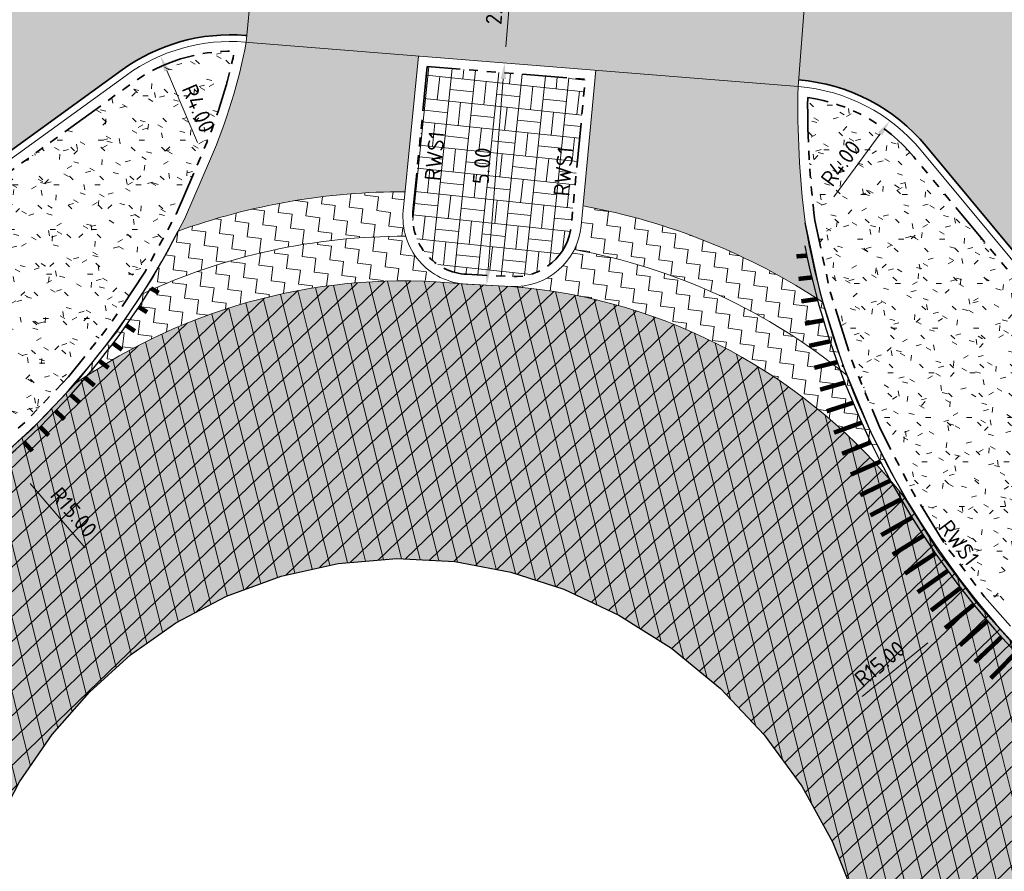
# Model space of a CAD drawing. Header units: metres. Extents: x 196651 to 397723, y 354703 to 710691.
# Tile 209 of 256: x 198044 to 198066, y 356126 to 356145. Entities that reach past the tile are written whole.
import ezdxf
from ezdxf.enums import TextEntityAlignment as Align

# ---------------------------------------------------------------- set-up
doc = ezdxf.new("R2010")
doc.units = ezdxf.units.M
doc.header["$MEASUREMENT"] = 0
doc.linetypes.add('VH-OPSLUITBAND_100X200', pattern=[16, 8, -2, 4, -2])
doc.linetypes.add('VH-RWSBAND_110X220', pattern=[24, 10, -2, 2, -2, 2, -2, 2, -2])
for name, color, linetype, lineweight in [('N-WE-GR-GRAS_BERM-A', 86, 'Continuous', 5), ('N-WE-VH-GOOT_TEGEL-G', 170, 'Continuous', 35), ('N-WE-VH-KANTOPSLUITING_TEKST-T', 7, 'VH-OPSLUITBAND_100X200', 35), ('N-WE-VH-KANTOPSLUITING_TROTTOIRBAND_RWS_110 220-G', 6, 'VH-RWSBAND_110X220', 35), ('N-WE-VH-KANTVERHARDING-G', 1, 'Continuous', 5), ('N-WE-VH-VERHARDING_ASFALT_DEKLAAG-A', 251, 'Continuous', 5), ('N-WE-VH-VERHARDING_ASFALT_DEKLAAG-G_ZWART', 252, 'Continuous', 5), ('N-WE-VH-VERHARDING_ASFALT_TRAPSGEWIJSFREZEN-1_TRAP-A', 5, 'Continuous', 5), ('N-WE-VH_BETON_PRINTBETON-A', 252, 'Continuous', 5), ('X-XX-AL-AANPIJLING-M', 7, 'Continuous', 18)]:
    doc.layers.add(name, color=color, linetype=linetype, lineweight=lineweight)
doc.layers.add('N-WE-VH-VERHARDING_ASFALT_COATING_ROOD-G', color=7, linetype='Continuous', lineweight=5, true_color=0xffa8a8)
doc.layers.add('N-WE-VH-VERHARDING_ASFALT_DEKLAAG-G_ROOD', color=7, linetype='Continuous', lineweight=5, true_color=0xbf4040)
doc.layers.add('N-WE-VW-MARKERING_RUMBLE_STRIP-G', color=7, linetype='Continuous')
doc.layers.add('X-XX-AL-HULPLIJNEN', color=4, linetype='Continuous', lineweight=25, plot=False)
doc.styles.add('NLCS-ISO', font='NLCS-ISO.ttf')
doc.styles.add('NLCS-ISO-M200-T18', font='NLCS-ISO.ttf')
doc.dimstyles.new('NLCS-M200-T18-PIJL', dxfattribs={"dimscale": 0.2, "dimtxt": 1.799999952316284, "dimasz": 1.8, "dimexe": 2, "dimexo": 2, "dimgap": 0.7, "dimtad": 1, "dimzin": 0, "dimdsep": 46, "dimtxsty": 'NLCS-ISO-M200-T18', "dimcen": 0, "dimdle": 2, "dimse1": 1, "dimse2": 1, "dimclrd": 256, "dimclre": 256, "dimclrt": 256, "dimadec": 1, "dimazin": 0, "dimtfac": 1, "dimtofl": 0, "dimtmove": 1, "dimatfit": 0, "dimfxl": 2, "dimfxlon": 1, "dimtfillclr": 254, "dimtolj": 1, "dimtzin": 0, "dimlwd": 18, "dimlwe": 18, "dimarcsym": 0})

# ---------------------------------------------------------------- blocks, each defined once
blk = doc.blocks.new('*D1790')
at = {"layer": 'Defpoints', "color": 0, "ltscale": 0.2, "transparency": 16777216}
for p in [(198063.2754907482, 356142.4382336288), (198060.9021846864, 356139.2183860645)]:
    blk.add_point(p, dxfattribs=at)
at = {"layer": 'X-XX-AL-AANPIJLING-M', "linetype": 'Continuous', "lineweight": 18, "ltscale": 0.2, "transparency": 16777216}
blk.add_line((198062.0200118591, 356140.7349342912), (198063.0618932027, 356142.148447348), dxfattribs=at)
at = {"layer": 'X-XX-AL-AANPIJLING-M', "ltscale": 0.2, "transparency": 16777216}
blk.add_solid([(198063.0135954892, 356142.184046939), (198063.1101909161, 356142.1128477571), (198063.2754907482, 356142.4382336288)], dxfattribs=at)
at = {"layer": 'X-XX-AL-AANPIJLING-M', "ltscale": 0.2, "transparency": 16777216, "insert": (198062.1765659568, 356141.4866621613), "char_height": 0.3599999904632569, "attachment_point": 5, "rotation": 53.6065750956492, "style": 'NLCS-ISO-M200-T18'}
blk.add_mtext('\\A1;R4.00', dxfattribs=at)
blk = doc.blocks.new('*D1791')
at = {"layer": 'Defpoints', "color": 0, "ltscale": 0.2, "transparency": 16777216}
for p in [(198046.9149646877, 356143.8938587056), (198048.4902056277, 356140.21709165)]:
    blk.add_point(p, dxfattribs=at)
at = {"layer": 'X-XX-AL-AANPIJLING-M', "linetype": 'Continuous', "lineweight": 18, "ltscale": 0.2, "transparency": 16777216}
blk.add_line((198047.7482671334, 356141.9488489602), (198047.0567363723, 356143.5629496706), dxfattribs=at)
at = {"layer": 'X-XX-AL-AANPIJLING-M', "ltscale": 0.2, "transparency": 16777216}
blk.add_solid([(198047.1118878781, 356143.5865782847), (198047.0015848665, 356143.5393210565), (198046.9149646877, 356143.8938587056)], dxfattribs=at)
at = {"layer": 'X-XX-AL-AANPIJLING-M', "ltscale": 0.2, "transparency": 16777216, "insert": (198047.7675289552, 356142.7164640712), "char_height": 0.3599999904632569, "attachment_point": 5, "rotation": 293.19179210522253, "style": 'NLCS-ISO-M200-T18'}
blk.add_mtext('\\A1;R4.00', dxfattribs=at)
blk = doc.blocks.new('*D358')
at = {"layer": 'Defpoints', "color": 0, "ltscale": 0.2, "transparency": 16777216}
for p in [(198054.6353480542, 356143.7355625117), (198054.6792234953, 356143.7320321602), (198054.2783297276, 356138.7496979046)]:
    blk.add_point(p, dxfattribs=at)
at = {"layer": 'X-XX-AL-AANPIJLING-M', "linetype": 'Continuous', "lineweight": 18, "ltscale": 0.2, "transparency": 16777216}
blk.add_line((198054.2633276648, 356139.1120685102), (198054.606474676, 356143.3767222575), dxfattribs=at)
at = {"layer": 'X-XX-AL-AANPIJLING-M', "ltscale": 0.2, "transparency": 16777216}
for points in [[(198054.546667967, 356143.3815344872), (198054.666281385, 356143.3719100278), (198054.6353480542, 356143.7355625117)], [(198054.2035209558, 356139.1168807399), (198054.3231343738, 356139.1072562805), (198054.2344542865, 356138.7532282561)]]:
    blk.add_solid(points, dxfattribs=at)
at = {"layer": 'X-XX-AL-AANPIJLING-M', "ltscale": 0.2, "transparency": 16777216, "insert": (198054.1286232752, 356141.4277878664), "char_height": 0.3599999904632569, "attachment_point": 5, "rotation": 85.39971810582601, "style": 'NLCS-ISO-M200-T18'}
blk.add_mtext('\\A1;5.00', dxfattribs=at)
blk = doc.blocks.new('TEKST TB')
at = {"style": 'NLCS-ISO'}
blk.add_attdef('TEKST_TROTTOIRBANDEN', text='', height=0.36, rotation=0.340705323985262, dxfattribs=at).set_placement((0, 0), align=Align.BOTTOM_CENTER)
blk = doc.blocks.new('*D326')
at = {"layer": 'Defpoints', "color": 0, "ltscale": 0.2, "transparency": 16777216}
for p in [(198054.8358576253, 356146.2275087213), (198054.8456896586, 356146.226717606), (198054.6451800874, 356143.7347713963)]:
    blk.add_point(p, dxfattribs=at)
at = {"layer": 'X-XX-AL-AANPIJLING-M', "linetype": 'Continuous', "lineweight": 18, "ltscale": 0.2, "transparency": 16777216}
blk.add_line((198054.6642214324, 356144.0944027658), (198054.806984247, 356145.8686684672), dxfattribs=at)
at = {"layer": 'X-XX-AL-AANPIJLING-M', "ltscale": 0.2, "transparency": 16777216}
for points in [[(198054.747177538, 356145.8734806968), (198054.8667909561, 356145.8638562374), (198054.8358576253, 356146.2275087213)], [(198054.6044147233, 356144.0992149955), (198054.7240281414, 356144.0895905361), (198054.6353480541, 356143.7355625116)]]:
    blk.add_solid(points, dxfattribs=at)
at = {"layer": 'X-XX-AL-AANPIJLING-M', "ltscale": 0.2, "transparency": 16777216, "insert": (198054.4166337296, 356145.0072008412), "char_height": 0.3599999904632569, "attachment_point": 5, "rotation": 85.39971810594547, "style": 'NLCS-ISO-M200-T18'}
blk.add_mtext('\\A1;2.50', dxfattribs=at)
blk = doc.blocks.new('*D1662')
at = {"layer": 'Defpoints', "color": 0, "ltscale": 0.2, "transparency": 16777216}
for p in [(198075.9928264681, 356140.4842743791), (198064.4045355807, 356130.9600151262)]:
    blk.add_point(p, dxfattribs=at)
at = {"layer": 'X-XX-AL-AANPIJLING-M', "linetype": 'Continuous', "lineweight": 18, "ltscale": 0.2, "transparency": 16777216}
blk.add_line((198062.6585664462, 356129.5250267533), (198064.1264165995, 356130.7314329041), dxfattribs=at)
at = {"layer": 'X-XX-AL-AANPIJLING-M', "ltscale": 0.2, "transparency": 16777216}
blk.add_solid([(198064.0883195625, 356130.7777860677), (198064.1645136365, 356130.6850797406), (198064.4045355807, 356130.9600151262)], dxfattribs=at)
at = {"layer": 'X-XX-AL-AANPIJLING-M', "ltscale": 0.2, "transparency": 16777216, "insert": (198063.0502478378, 356130.2611555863), "char_height": 0.3599999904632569, "attachment_point": 5, "rotation": 39.41632190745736, "style": 'NLCS-ISO-M200-T18'}
blk.add_mtext('\\A1;R15.00', dxfattribs=at)
blk = doc.blocks.new('*D1663')
at = {"layer": 'Defpoints', "color": 0, "ltscale": 0.2, "transparency": 16777216}
for p in [(198033.9908802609, 356145.9634152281), (198043.7565215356, 356134.577799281)]:
    blk.add_point(p, dxfattribs=at)
at = {"layer": 'X-XX-AL-AANPIJLING-M', "linetype": 'Continuous', "lineweight": 18, "ltscale": 0.2, "transparency": 16777216}
blk.add_line((198045.2278781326, 356132.8623665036), (198043.9908969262, 356134.3045444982), dxfattribs=at)
at = {"layer": 'X-XX-AL-AANPIJLING-M', "ltscale": 0.2, "transparency": 16777216}
blk.add_solid([(198044.03643939, 356134.3436070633), (198043.9453544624, 356134.2654819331), (198043.7565215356, 356134.577799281)], dxfattribs=at)
at = {"layer": 'X-XX-AL-AANPIJLING-M', "ltscale": 0.2, "transparency": 16777216, "insert": (198044.9694683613, 356133.6551617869), "char_height": 0.3599999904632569, "attachment_point": 5, "rotation": 310.6202670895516, "style": 'NLCS-ISO-M200-T18'}
blk.add_mtext('\\A1;R15.00', dxfattribs=at)

msp = doc.modelspace()

# ---------------------------------------------------------------- hatches: boundary and pattern name
at = {"layer": 'N-WE-GR-GRAS_BERM-A'}
h = msp.add_hatch(dxfattribs=at)
h.set_pattern_fill('AGR-GRAS_01', color=256, scale=0.04, pattern_type=2)
h.set_pattern_definition([(0, (0, 0), (1, 1), [0.12, -0.8]), (45, (0.4, 0.2), (-0.1131370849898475, 1.866761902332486), [0.12, -0.8]), (29.99999999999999, (0.08, 0.12), (0.2274613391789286, 1.286025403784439), [0.12, -0.8]), (15, (0.32, 0.48), (0.3856270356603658, 0.7244941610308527), [0.12, -0.8]), (135, (0.16, 2), (-0.02828427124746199, -0.6505382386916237), [0.12, -0.8]), (150, (1.2, 0.4), (0.2156921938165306, -0.5864101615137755), [0.12, -0.8]), (165, (0.24, 0.04), (0.1434520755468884, -0.7010146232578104), [0.12, -0.8]), (85, (0.4, 0.4), (-0.872677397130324, 1.040016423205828), [0.12, -0.8]), (99.99999999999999, (0, 0), (-1.112117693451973, 0.7787131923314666), [0.12, -0.7999999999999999])])
h.paths.add_polyline_path([(198046.5662780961, 356139.0465071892), (198047.2587990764, 356140.3259939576), (198047.84158333, 356141.6818184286, 0.04921289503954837), (198048.5756212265, 356143.9961264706, 0.1637557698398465), (198046.2734466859, 356143.2788525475), (198038.3701513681, 356137.5567530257, -0.06726575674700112), (198034.7776359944, 356135.6297700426, 0.2899665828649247), (198031.6893805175, 356131.5533372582), (198031.6668760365, 356131.2867926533), (198032.5682789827, 356131.1964705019), (198033.4649463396, 356131.1532102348), (198033.7834966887, 356131.1658356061), (198034.6456901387, 356131.1991855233), (198036.158109, 356131.4920385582), (198037.6438029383, 356131.9263942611), (198039.0858786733, 356132.492359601), (198040.4739157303, 356133.1789686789), (198041.6806200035, 356133.9120686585), (198042.8191141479, 356134.7467012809), (198043.8795551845, 356135.6779164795), (198044.854115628, 356136.6988375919), (198045.7610829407, 356137.8357541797)])
h = msp.add_hatch(dxfattribs=at)
h.set_pattern_fill('AGR-GRAS_01', color=256, scale=0.04, pattern_type=2)
h.set_pattern_definition([(0, (198061.4333125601, 356125.7859965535), (1, 1), [0.12, -0.8]), (45, (198061.83331256, 356125.9859965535), (-0.1131370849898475, 1.866761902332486), [0.12, -0.8]), (29.99999999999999, (198061.51331256, 356125.9059965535), (0.2274613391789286, 1.286025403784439), [0.12, -0.8]), (15, (198061.7533125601, 356126.2659965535), (0.3856270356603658, 0.7244941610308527), [0.12, -0.8]), (135, (198061.5933125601, 356127.7859965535), (-0.02828427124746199, -0.6505382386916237), [0.12, -0.8]), (150, (198062.6333125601, 356126.1859965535), (0.2156921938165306, -0.5864101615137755), [0.12, -0.8]), (165, (198061.67331256, 356125.8259965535), (0.1434520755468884, -0.7010146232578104), [0.12, -0.8]), (85, (198061.83331256, 356126.1859965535), (-0.872677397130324, 1.040016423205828), [0.12, -0.8]), (99.99999999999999, (198061.4333125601, 356125.7859965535), (-1.112117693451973, 0.7787131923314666), [0.12, -0.7999999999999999])])
h.paths.add_polyline_path([(198063.8091041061, 356141.6346268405, 0.1861538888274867), (198061.4338776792, 356142.9608054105, 0.03248271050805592), (198061.5931321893, 356140.2017585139), (198061.9378812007, 356138.6044543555), (198062.4298827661, 356137.0464493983), (198063.056744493, 356135.5366420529), (198063.804431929, 356134.0828053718), (198064.5515202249, 356132.8876614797), (198065.3993531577, 356131.760507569), (198066.3376571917, 356130.7066439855), (198067.3543714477, 356129.7284640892), (198068.5482122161, 356128.746290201), (198069.8139300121, 356127.8592989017), (198071.1430605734, 356127.080596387), (198072.5313859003, 356126.419958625), (198073.3523557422, 356126.136865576), (198074.3161181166, 356125.8890409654), (198074.8833027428, 356125.7859965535), (198074.9088737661, 356126.0348483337, 0.2016370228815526), (198073.8298569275, 356129.5789073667)])
at = {"layer": 'N-WE-VH-VERHARDING_ASFALT_COATING_ROOD-G'}
msp.add_hatch(color=256, dxfattribs=at).paths.add_polyline_path([(198061.397786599, 356145.5490154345), (198061.3964323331, 356145.5491401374), (198061.2462267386, 356145.5612261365), (198061.2599816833, 356145.7106041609), (198049.2252388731, 356146.6789561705), (198049.2152039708, 356146.5292788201), (198049.0660161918, 356146.5412829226), (198049.0616378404, 356146.5414977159), (198048.8414071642, 356144.2017606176), (198061.2170373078, 356143.2059797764)])
at = {"layer": 'N-WE-VH-VERHARDING_ASFALT_DEKLAAG-A', "lineweight": 9}
h = msp.add_hatch(dxfattribs=at)
h.set_pattern_fill('AVH-ASFALT', color=256, scale=0.4, angle=164, pattern_type=2)
h.set_pattern_definition([(224, (0, 0), (0.2778633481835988, -0.2877359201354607), []), (283.9999999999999, (0, 0), (0.3881182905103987, 0.09676875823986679), [])])
h.paths.add_polyline_path([(198042.195, 356121.505), (198042.213, 356122.748), (198042.377, 356124.006), (198042.691, 356125.254), (198043.154, 356126.464), (198043.757, 356127.611), (198044.486, 356128.671), (198045.322, 356129.626), (198046.244, 356130.46), (198047.263, 356131.179), (198048.396, 356131.776), (198049.62, 356132.226), (198050.904, 356132.51), (198052.215, 356132.619), (198053.517, 356132.551), (198054.776, 356132.316), (198055.962, 356131.93), (198057.197, 356131.35), (198058.38, 356130.606), (198059.478, 356129.706), (198060.461, 356128.667), (198061.305, 356127.512), (198061.99, 356126.269), (198062.508, 356124.971), (198062.854, 356123.651), (198063.03, 356122.293), (198063.018, 356120.882), (198062.804, 356119.459), (198062.386, 356118.066), (198061.773, 356116.748), (198060.988, 356115.542), (198060.06, 356114.48), (198059.026, 356113.581), (198057.873, 356112.821), (198056.594, 356112.205), (198055.217, 356111.761), (198053.778, 356111.508), (198052.317, 356111.458), (198050.878, 356111.608), (198049.499, 356111.947), (198048.214, 356112.452), (198047.006, 356113.121), (198045.867, 356113.968), (198044.834, 356114.982), (198043.942, 356116.139), (198043.22, 356117.409), (198042.685, 356118.754), (198042.345, 356120.132)], flags=16)
edge = h.paths.add_edge_path()
edge.add_arc((198055.4766119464, 356121.7187497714), 14.11288123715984, 355.5884498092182, 393.7722363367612)
edge.add_line((198067.2079999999, 356129.5639999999), (198066.1790000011, 356130.5539999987))
edge.add_line((198066.1790000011, 356130.5539999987), (198065.2290000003, 356131.6210000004))
edge.add_line((198065.2290000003, 356131.6210000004), (198064.3699999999, 356132.7630000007))
edge.add_line((198064.3699999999, 356132.7630000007), (198063.6129999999, 356133.974))
edge.add_arc((198053.8240087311, 356126.3573724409), 12.40311918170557, 37.88580496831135, 85.5774554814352)
edge.add_line((198054.7804298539, 356138.7235611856), (198053.7762296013, 356138.7758346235))
edge.add_line((198053.7762296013, 356138.7758346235), (198053.677, 356138.781))
edge.add_arc((198052.3660935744, 356125.937231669), 12.91049420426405, 84.17225479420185, 124.680642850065)
edge.add_line((198045.0199999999, 356136.5539999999), (198044.032, 356135.519))
edge.add_line((198044.032, 356135.519), (198042.957, 356134.575))
edge.add_line((198042.957, 356134.575), (198041.803, 356133.729))
edge.add_line((198041.803, 356133.729), (198040.58, 356132.986))
edge.add_arc((198053.256285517, 356120.5498401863), 17.757992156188, 135.5478466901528, 167.9898876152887)
edge.add_line((198035.8870000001, 356124.2450000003), (198035.7507638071, 356123.3234022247))
edge.add_arc((198059.6964027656, 356125.0312047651), 24.00646193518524, 184.0794266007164, 206.5771165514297)
edge.add_arc((198026.0686544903, 356101.4441579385), 17.68754397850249, 27.560139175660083, 46.57731757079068, ccw=False)
edge.add_arc((198052.3151757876, 356119.6819750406), 14.58518576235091, 223.5779036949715, 261.9630649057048)
edge.add_line((198050.2760000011, 356105.240042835), (198051.0643627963, 356105.1505225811))
edge.add_arc((198052.3151757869, 356119.6819750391), 14.58518576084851, 265.0803201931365, 302.8950754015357)
edge.add_arc((198073.1743636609, 356095.6929686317), 17.47204140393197, 119.23239695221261, 137.7735058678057, ccw=False)
edge.add_arc((198058.583600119, 356119.9447743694), 10.85312894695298, 303.9315362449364, 358.158694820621)
edge.add_line((198069.4311251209, 356119.5960491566), (198069.5476804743, 356120.6331866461))
at = {"layer": 'N-WE-VH-VERHARDING_ASFALT_DEKLAAG-G_ROOD'}
msp.add_hatch(color=256, dxfattribs=at).paths.add_polyline_path([(198046.0564623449, 356143.5785487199, -0.178601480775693), (198048.8230515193, 356144.3537223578), (198048.8554652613, 356144.3511142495), (198049.0616378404, 356146.5414977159), (198044.9769112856, 356146.7418864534, -0.464988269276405), (198043.9107814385, 356148.1405875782), (198044.5124461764, 356150.8411203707), (198045.3823677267, 356154.7457063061), (198043.2740751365, 356155.2201364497), (198041.140869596, 356145.8424607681, -0.349206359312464), (198031.2767467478, 356137.943891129), (198028.2621441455, 356137.9340784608), (198028.2430593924, 356135.9839082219, -0.4360765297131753), (198029.3777654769, 356134.7376490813), (198029.0790537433, 356131.1835357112), (198031.2794075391, 356131.0954865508), (198031.3206815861, 356131.5843388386, -0.2899665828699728), (198034.6479861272, 356135.9763113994, 0.06726575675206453), (198038.1531670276, 356137.8564491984)])
h = msp.add_hatch(color=256, dxfattribs=at)
edge = h.paths.add_edge_path()
edge.add_line((198067.5757918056, 356142.9224683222), (198067.4727698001, 356151.4188680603))
edge.add_line((198067.4727698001, 356151.4188680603), (198067.4512937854, 356153.1900314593))
edge.add_line((198067.4512937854, 356153.1900314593), (198065.2291518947, 356153.1630693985))
edge.add_line((198065.2291518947, 356153.1630693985), (198065.2771761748, 356149.1633577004))
edge.add_line((198065.2771761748, 356149.1633577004), (198065.3096776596, 356146.4495613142))
edge.add_arc((198064.1596776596, 356146.4495613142), 1.149999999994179, -95.2610492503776, 0, ccw=False)
edge.add_line((198064.0542299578, 356145.3044059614), (198061.3955710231, 356145.5492194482))
edge.add_line((198061.3955710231, 356145.5492194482), (198061.2285745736, 356143.3555362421))
edge.add_line((198061.2285745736, 356143.3555362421), (198061.2350305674, 356143.3550167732))
edge.add_arc((198060.9021846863, 356139.2183860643), 4.150000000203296, 39.73346808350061, 85.39971820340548, ccw=False)
edge.add_line((198064.0936438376, 356141.8711371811), (198074.114396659, 356129.8154177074))
edge.add_arc((198070.1539112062, 356126.5234494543), 5.150000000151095, -5.866896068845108, 39.73346808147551, ccw=False)
edge.add_line((198075.2769357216, 356125.9970277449), (198075.2266550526, 356125.5077069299))
edge.add_line((198075.2266550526, 356125.5077069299), (198077.557889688, 356125.204665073))
edge.add_line((198077.557889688, 356125.204665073), (198080.027, 356124.914))
edge.add_line((198080.027, 356124.914), (198081.2830865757, 356124.7711247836))
edge.add_line((198081.2830865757, 356124.7711247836), (198081.534526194, 356124.7414851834))
edge.add_line((198081.534526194, 356124.7414851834), (198081.705887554, 356124.7220586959))
edge.add_arc((198081.7229336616, 356124.893815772), 0.1726008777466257, 84.36434983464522, 264.33221476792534, ccw=False)
edge.add_line((198081.7398834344, 356125.0655823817), (198085.2964146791, 356124.6643327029))
edge.add_line((198085.2964146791, 356124.6643327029), (198085.5659788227, 356127.0583203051))
edge.add_line((198085.5659788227, 356127.0583203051), (198080.6758981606, 356127.6089457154))
edge.add_arc((198081.2521490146, 356132.7266048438), 5.150000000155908, 219.7334680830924, 263.5755284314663, ccw=False)
edge.add_line((198077.2916635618, 356129.4346365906), (198068.7649278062, 356139.6929411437))
edge.add_arc((198072.725413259, 356142.9849093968), 5.15000000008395, 180.6946985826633, 219.7334680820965, ccw=False)
at = {"layer": 'N-WE-VH-VERHARDING_ASFALT_DEKLAAG-G_ZWART'}
h = msp.add_hatch(color=256, dxfattribs=at)
edge = h.paths.add_edge_path()
edge.add_arc((198053.8248167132, 356126.3583288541), 14.4018941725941, 62.28934214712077, 79.72201749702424)
edge.add_line((198056.3944619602, 356140.5291255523), (198056.6839595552, 356143.5707249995))
edge.add_line((198056.6839595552, 356143.5707249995), (198061.2170373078, 356143.2059797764))
edge.add_arc((198082.7258338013, 356142.805675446), 21.51252124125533, 178.9337803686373, 185.440416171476)
edge.add_line((198061.3102192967, 356140.7660613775), (198060.5386703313, 356140.3447442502))
edge.add_line((198060.5386703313, 356140.3447442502), (198060.5324078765, 356140.2819766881))
edge.add_arc((198067.0002952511, 356139.636660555), 6.500000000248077, 174.3023230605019, 184.6613648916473)
edge = h.paths.add_edge_path()
edge.add_arc((198052.3660935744, 356125.9372316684), 14.9104942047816, 89.85677645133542, 107.9878734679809)
edge.add_line((198047.7614988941, 356140.1189292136), (198048.4625006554, 356141.5347397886))
edge.add_line((198048.4625006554, 356141.5347397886), (198048.1101717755, 356141.7527312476))
edge.add_arc((198036.4804617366, 356146.5588314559), 12.58367016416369, 337.5466234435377, 349.2040503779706)
edge.add_line((198048.8414071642, 356144.2017606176), (198052.702372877, 356143.8910955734))
edge.add_line((198052.702372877, 356143.8910955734), (198052.4033656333, 356140.8476792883))
h = msp.add_hatch(color=256, dxfattribs=at)
edge = h.paths.add_edge_path()
edge.add_arc((198052.3660936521, 356125.9372314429), 14.91049444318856, 107.9878734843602, 109.805628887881)
edge.add_line((198047.3139655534, 356139.9657326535), (198047.457, 356140.23))
edge.add_line((198047.457, 356140.23), (198048.039, 356141.584))
edge.add_arc((198036.4804615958, 356146.5588315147), 12.58367031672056, 336.7128030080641, 337.5466234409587)
edge.add_line((198048.1101717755, 356141.7527312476), (198048.4625006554, 356141.5347397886))
edge.add_line((198048.4625006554, 356141.5347397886), (198047.7614988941, 356140.1189292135))
h = msp.add_hatch(color=256, dxfattribs=at)
edge = h.paths.add_edge_path()
edge.add_arc((198053.8248193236, 356126.3583271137), 14.40189418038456, 56.45094867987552, 62.28935242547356)
edge.add_arc((198067.0002953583, 356139.6366616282), 6.500000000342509, 174.3023325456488, 184.6613791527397, ccw=False)
edge.add_line((198060.5324078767, 356140.2819766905), (198060.5386703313, 356140.3447442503))
edge.add_line((198060.5386703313, 356140.3447442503), (198061.3102192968, 356140.7660613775))
edge.add_arc((198082.7258337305, 356142.805675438), 21.51252116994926, 185.4404161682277, 187.0508757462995)
edge.add_line((198061.376, 356140.165), (198061.725, 356138.548))
edge.add_line((198061.725, 356138.548), (198061.7840359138, 356138.3610529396))
h = msp.add_hatch(color=256, dxfattribs=at)
h.paths.add_polyline_path([(198042.195, 356121.505), (198042.213, 356122.748), (198042.377, 356124.006), (198042.691, 356125.254), (198043.154, 356126.464), (198043.757, 356127.611), (198044.486, 356128.671), (198045.322, 356129.626), (198046.244, 356130.46), (198047.263, 356131.179), (198048.396, 356131.776), (198049.62, 356132.226), (198050.904, 356132.51), (198052.215, 356132.619), (198053.517, 356132.551), (198054.776, 356132.316), (198055.962, 356131.93), (198057.197, 356131.35), (198058.38, 356130.606), (198059.478, 356129.706), (198060.461, 356128.667), (198061.305, 356127.512), (198061.99, 356126.269), (198062.508, 356124.971), (198062.854, 356123.651), (198063.03, 356122.293), (198063.018, 356120.882), (198062.804, 356119.459), (198062.386, 356118.066), (198061.773, 356116.748), (198060.988, 356115.542), (198060.06, 356114.48), (198059.026, 356113.581), (198057.873, 356112.821), (198056.594, 356112.205), (198055.217, 356111.761), (198053.778, 356111.508), (198052.317, 356111.458), (198050.878, 356111.608), (198049.499, 356111.947), (198048.214, 356112.452), (198047.006, 356113.121), (198045.867, 356113.968), (198044.834, 356114.982), (198043.942, 356116.139), (198043.22, 356117.409), (198042.685, 356118.754), (198042.345, 356120.132)], flags=16)
edge = h.paths.add_edge_path()
edge.add_arc((198055.4766119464, 356121.7187497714), 14.11288123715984, 355.5884498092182, 393.7722363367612)
edge.add_line((198067.2079999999, 356129.5639999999), (198066.1790000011, 356130.5539999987))
edge.add_line((198066.1790000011, 356130.5539999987), (198065.2290000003, 356131.6210000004))
edge.add_line((198065.2290000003, 356131.6210000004), (198064.3699999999, 356132.7630000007))
edge.add_line((198064.3699999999, 356132.7630000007), (198063.6129999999, 356133.974))
edge.add_arc((198053.8240087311, 356126.3573724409), 12.40311918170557, 37.88580496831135, 85.5774554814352)
edge.add_line((198054.7804298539, 356138.7235611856), (198053.7762296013, 356138.7758346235))
edge.add_line((198053.7762296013, 356138.7758346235), (198053.677, 356138.781))
edge.add_arc((198052.3660935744, 356125.937231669), 12.91049420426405, 84.17225479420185, 124.680642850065)
edge.add_line((198045.0199999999, 356136.5539999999), (198044.032, 356135.519))
edge.add_line((198044.032, 356135.519), (198042.957, 356134.575))
edge.add_line((198042.957, 356134.575), (198041.803, 356133.729))
edge.add_line((198041.803, 356133.729), (198040.58, 356132.986))
edge.add_arc((198053.256285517, 356120.5498401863), 17.757992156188, 135.5478466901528, 167.9898876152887)
edge.add_line((198035.8870000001, 356124.2450000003), (198035.7507638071, 356123.3234022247))
edge.add_arc((198059.6964027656, 356125.0312047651), 24.00646193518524, 184.0794266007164, 206.5771165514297)
edge.add_arc((198026.0686544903, 356101.4441579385), 17.68754397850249, 27.560139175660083, 46.57731757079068, ccw=False)
edge.add_arc((198052.3151757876, 356119.6819750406), 14.58518576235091, 223.5779036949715, 261.9630649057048)
edge.add_line((198050.2760000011, 356105.240042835), (198051.0643627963, 356105.1505225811))
edge.add_arc((198052.3151757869, 356119.6819750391), 14.58518576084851, 265.0803201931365, 302.8950754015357)
edge.add_arc((198073.1743636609, 356095.6929686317), 17.47204140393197, 119.23239695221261, 137.7735058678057, ccw=False)
edge.add_arc((198058.583600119, 356119.9447743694), 10.85312894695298, 303.9315362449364, 358.158694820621)
edge.add_line((198069.4311251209, 356119.5960491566), (198069.5476804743, 356120.6331866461))
at = {"layer": 'N-WE-VH-VERHARDING_ASFALT_TRAPSGEWIJSFREZEN-1_TRAP-A', "lineweight": 9}
h = msp.add_hatch(dxfattribs=at)
h.set_pattern_fill('AVH-ASFALT_FREESVAK', color=256, scale=0.2, angle=83.00000000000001, pattern_type=2)
h.set_pattern_definition([(83.00000000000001, (198046.5007597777, 356138.5507049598), (-0.2720865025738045, 0.3482548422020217), [0.3125, -0.3125]), (173, (198046.5388439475, 356138.8608756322), (-0.3482548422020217, -0.2720865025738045), [0.3125, -0.3125])])
h.paths.add_polyline_path([(198052.4033656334, 356140.8476792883, 0.08726378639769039), (198047.3139655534, 356139.9657326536), (198046.755, 356138.933), (198046.5007597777, 356138.5507049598, -0.1101551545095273), (198052.416020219, 356139.8476362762, -0.09680434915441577), (198052.361393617, 356140.4204711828)])
h = msp.add_hatch(dxfattribs=at)
h.set_pattern_fill('AVH-ASFALT_FREESVAK', color=256, scale=0.2, angle=83.00000000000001, pattern_type=2)
h.set_pattern_definition([(83.00000000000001, (198056.1988286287, 356136.716763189), (-0.2720865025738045, 0.3482548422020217), [0.3125, -0.3125]), (173, (198056.2369127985, 356137.0269338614), (-0.3482548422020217, -0.2720865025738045), [0.3125, -0.3125])])
h.paths.add_polyline_path([(198056.3944619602, 356140.5291255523), (198056.3516579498, 356140.079406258, -0.09290779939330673), (198056.1988286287, 356139.5482808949, -0.1280187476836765), (198062.3285573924, 356136.716763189), (198062.223, 356136.971), (198061.7840359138, 356138.3610529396, 0.1018896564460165)])
h = msp.add_hatch(dxfattribs=at)
h.set_pattern_fill('AVH-ASFALT_FREESVAK', color=256, scale=0.2, angle=83.00000000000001, pattern_type=2)
h.set_pattern_definition([(83.00000000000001, (198045.02, 356136.5539999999), (-0.2720865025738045, 0.3482548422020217), [0.3125, -0.3125]), (173, (198045.0580841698, 356136.8641706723), (-0.3482548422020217, -0.2720865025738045), [0.3125, -0.3125])])
h.paths.add_polyline_path([(198053.677, 356138.781), (198053.7762296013, 356138.7758346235, -0.3177677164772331), (198052.416020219, 356139.8476362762, 0.1101551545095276), (198046.5007597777, 356138.5507049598), (198045.939, 356137.706), (198045.02, 356136.5539999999, -0.1786151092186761)])
h = msp.add_hatch(dxfattribs=at)
h.set_pattern_fill('AVH-ASFALT_FREESVAK', color=256, scale=0.2, angle=83.00000000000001, pattern_type=2)
h.set_pattern_definition([(83.00000000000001, (198054.7720000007, 356133.9739999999), (-0.2720865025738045, 0.3482548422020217), [0.3125, -0.3125]), (173, (198054.8100841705, 356134.2841706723), (-0.3482548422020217, -0.2720865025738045), [0.3125, -0.3125])])
h.paths.add_polyline_path([(198056.1988286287, 356139.5482808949, -0.2976895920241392), (198054.7804298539, 356138.7235611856), (198054.7720000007, 356138.7239999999, -0.2113493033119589), (198063.613, 356133.9739999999), (198062.857, 356135.444), (198062.3285573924, 356136.716763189, 0.1280187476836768)])
at = {"layer": 'N-WE-VH_BETON_PRINTBETON-A'}
h = msp.add_hatch(dxfattribs=at)
h.set_pattern_fill('AVH-BSS_KEIFORMAAT_BLOK', color=256, scale=2.5, angle=174, pattern_type=2)
h.set_pattern_definition([(174, (192530.8626700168, 422217.2792524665), (-0.05487744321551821, -0.5221239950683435), []), (174, (192530.8352312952, 422217.018190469), (-0.5770014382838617, -0.4672465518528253), [0.525, -0.525]), (264, (192530.8626700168, 422217.2792524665), (0.5221239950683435, -0.05487744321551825), []), (264, (192531.1237320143, 422217.2518137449), (0.4672465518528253, -0.5770014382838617), [0.525, -0.525])])
edge = h.paths.add_edge_path()
edge.add_line((198056.4437974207, 356143.3693381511), (198052.9001841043, 356143.6544680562))
edge.add_line((198052.9001841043, 356143.6544680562), (198052.5803394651, 356140.3989603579))
edge.add_arc((198053.8542062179, 356140.2738064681), 1.279999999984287, 174.3888555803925, 267.0201695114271)
edge.add_line((198053.7876661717, 356138.9955371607), (198054.7918664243, 356138.9432637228))
edge.add_arc((198054.8584064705, 356140.2215330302), 1.279999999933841, 267.0201695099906, 354.5630010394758)
edge.add_line((198056.1326477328, 356140.1002515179), (198056.4437974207, 356143.3693381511))

# ---------------------------------------------------------------- linework, layer by layer
at = {"layer": 'N-WE-VH-GOOT_TEGEL-G', "flags": 128}
for points in [[(198048.8554652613, 356144.3511142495), (198048.8230515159, 356144.3537223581, 0.1786014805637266), (198046.0564623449, 356143.5785487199), (198038.1531670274, 356137.8564491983, -0.06726575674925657), (198034.6479861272, 356135.9763113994, 0.2899665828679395), (198031.3206815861, 356131.5843388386), (198031.2799661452, 356131.1021027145)], [(198075.2266550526, 356125.5077069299), (198075.2769357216, 356125.9970277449, 0.2016370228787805), (198074.1143966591, 356129.8154177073), (198064.0936438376, 356141.8711371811, 0.2019362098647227), (198061.2350305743, 356143.3550167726), (198061.2285745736, 356143.3555362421)]]:
    msp.add_lwpolyline(points, format="xyb", dxfattribs=at)
at = {"layer": 'N-WE-VH-KANTOPSLUITING_TROTTOIRBAND_RWS_110 220-G', "ltscale": 0.1, "flags": 128}
msp.add_lwpolyline([(198031.6668760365, 356131.2867926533), (198032.5682789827, 356131.1964705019), (198033.4649463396, 356131.1532102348), (198033.7834966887, 356131.1658356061), (198034.6456901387, 356131.1991855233), (198036.158109, 356131.4920385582), (198037.6438029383, 356131.9263942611), (198039.0858786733, 356132.492359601), (198040.4739157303, 356133.1789686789), (198041.6806200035, 356133.9120686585), (198042.8191141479, 356134.7467012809), (198043.8795551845, 356135.6779164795), (198044.854115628, 356136.6988375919), (198045.7610829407, 356137.8357541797), (198046.5662780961, 356139.0465071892), (198047.2587990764, 356140.3259939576), (198047.8369223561, 356141.6709748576, 0.04945213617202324), (198048.5756212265, 356143.9961264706, 0.1637557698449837), (198046.2734466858, 356143.2788525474), (198038.3701513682, 356137.5567530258, -0.06726575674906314), (198034.7776359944, 356135.6297700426, 0.2899665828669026), (198031.6893805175, 356131.5533372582), (198031.6670339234, 356131.2886626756)], format="xyb", dxfattribs=at)
for points in [[(198052.9001841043, 356143.6544680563), (198052.5803394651, 356140.398960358, 0.4277295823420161), (198053.7876661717, 356138.9955371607), (198054.7918664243, 356138.9432637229, 0.4017076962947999), (198056.1326477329, 356140.1002515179), (198056.4437974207, 356143.3693381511)], [(198061.4338776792, 356142.9608054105, 0.0324827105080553), (198061.5931321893, 356140.2017585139), (198061.9378812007, 356138.6044543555), (198062.4298827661, 356137.0464493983), (198063.056744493, 356135.5366420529), (198063.804431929, 356134.0828053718), (198064.5515202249, 356132.8876614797), (198065.3993531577, 356131.760507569), (198066.3376571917, 356130.7066439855), (198067.3543714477, 356129.7284640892), (198068.5482122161, 356128.746290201), (198069.8139300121, 356127.8592989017), (198071.1430605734, 356127.080596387), (198072.5313859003, 356126.419958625), (198073.3523557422, 356126.136865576), (198074.3161181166, 356125.8890409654), (198074.8833027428, 356125.7859965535), (198074.9088737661, 356126.0348483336, 0.2016370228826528), (198073.8298569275, 356129.5789073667), (198063.809104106, 356141.6346268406, 0.1861538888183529)]]:
    msp.add_lwpolyline(points, format="xyb", close=True, dxfattribs=at)
at = {"layer": 'N-WE-VH-KANTVERHARDING-G', "flags": 128}
for points in [[(198049.0616378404, 356146.5414977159), (198048.8414071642, 356144.2017606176)], [(198061.397786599, 356145.5490154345), (198061.2170373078, 356143.2059797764)]]:
    msp.add_lwpolyline(points, dxfattribs=at)
for points in [[(198052.3303097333, 356100.1550690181), (198057.198076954, 356099.681692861, 0.2587025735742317), (198061.6468761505, 356101.6119091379, -0.1799115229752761), (198069.6218049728, 356106.6079314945, 0.3271666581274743), (198073.5844457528, 356110.9935287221), (198075.1277214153, 356126.0123604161, 0.2016370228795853), (198073.9990427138, 356129.7195351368), (198063.9782898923, 356141.7752546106, 0.2019362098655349), (198061.223, 356143.2055), (198048.8110209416, 356144.2042055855, 0.178601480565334), (198046.1444289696, 356143.4570502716), (198038.2411336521, 356137.73495075, -0.06726575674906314), (198034.7005468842, 356135.8358216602, 0.2899665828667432), (198031.4701541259, 356131.5717706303), (198031.4294343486, 356131.0894830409)], [(198048.8414071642, 356144.2017606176, -0.05455738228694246), (198048.039, 356141.584), (198047.457, 356140.23), (198046.755, 356138.933), (198045.939, 356137.706), (198045.02, 356136.554), (198044.032, 356135.519), (198042.957, 356134.575), (198041.803, 356133.729), (198040.58, 356132.986), (198039.175, 356132.291), (198037.715, 356131.718), (198036.21, 356131.278), (198034.671, 356130.98), (198033.792, 356130.946), (198033.464, 356130.933), (198032.552, 356130.977), (198031.4294343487, 356131.089483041)], [(198052.702372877, 356143.8910955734), (198052.361393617, 356140.4204711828, 0.4277295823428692), (198053.7762296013, 356138.7758346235), (198054.7804298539, 356138.7235611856, 0.4017076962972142), (198056.3516579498, 356140.079406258), (198056.6839595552, 356143.5707249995)], [(198061.2170373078, 356143.2059797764, 0.03543232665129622), (198061.376, 356140.165), (198061.725, 356138.548), (198062.223, 356136.971), (198062.857, 356135.444), (198063.613, 356133.974), (198064.37, 356132.763), (198065.229, 356131.621), (198066.179, 356130.554), (198067.208, 356129.564), (198068.415, 356128.571), (198069.695, 356127.674), (198071.04, 356126.886), (198072.448, 356126.216), (198073.289, 356125.926), (198074.269, 356125.674), (198075.0778528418, 356125.5270500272)], [(198047.3139655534, 356139.9657326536, -0.08726378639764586), (198052.4033656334, 356140.8476792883)], [(198056.3944619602, 356140.5291255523, -0.1018896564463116), (198061.7840359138, 356138.3610529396, -0.1018896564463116)], [(198046.5007597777, 356138.5507049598, -0.1101551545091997), (198052.416020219, 356139.8476362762)], [(198056.1988286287, 356139.5482808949, -0.1280187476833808), (198062.3285573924, 356136.716763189, -0.1280187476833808)], [(198045.0199999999, 356136.5539999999, -0.1786151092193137), (198053.677, 356138.781), (198054.7719999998, 356138.724, -0.2113493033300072), (198063.613, 356133.9739999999)]]:
    msp.add_lwpolyline(points, format="xyb", dxfattribs=at)
at = {"layer": 'N-WE-VW-MARKERING_RUMBLE_STRIP-G', "const_width": 0.1, "flags": 128}
for points in [[(198061.1826795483, 356139.3970539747), (198061.4134497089, 356139.4139949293)], [(198061.2284037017, 356138.8923194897), (198061.5255927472, 356138.9243635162)], [(198046.7005711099, 356138.6806574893), (198046.875514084, 356138.5804137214)], [(198061.2913243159, 356138.3894391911), (198061.6501702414, 356138.44057159)], [(198046.4297759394, 356138.2604219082), (198046.6160799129, 356138.1450500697)], [(198061.3713681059, 356137.888998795), (198061.786925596, 356137.9627593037)], [(198046.1470563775, 356137.8488826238), (198046.3419408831, 356137.7187926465)], [(198045.8526504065, 356137.4462940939), (198046.0534162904, 356137.3021379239)], [(198061.4684418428, 356137.3915811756), (198061.9356139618, 356137.4910566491)], [(198045.5467957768, 356137.0529068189), (198045.7508421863, 356136.895571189)], [(198061.5824324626, 356136.8977656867), (198062.0960023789, 356137.0255847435)], [(198045.2297301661, 356136.6689678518), (198045.4345709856, 356136.4995659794)], [(198061.7132071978, 356136.4081274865), (198062.267869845, 356136.5664570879)], [(198044.9016913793, 356136.2947212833), (198045.1049710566, 356136.1145835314)], [(198061.8606137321, 356135.9232368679), (198062.4510073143, 356136.1137807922)], [(198044.5629175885, 356135.9304087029), (198044.7624262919, 356135.7410722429)], [(198062.0244803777, 356135.4436585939), (198062.6452176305, 356135.6676577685)], [(198044.2136476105, 356135.5762696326), (198044.4073356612, 356135.3794671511)], [(198043.8541212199, 356135.2325419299), (198044.0401127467, 356135.0301894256)], [(198062.2046162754, 356134.9699512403), (198062.8503153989, 356135.2281858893)], [(198062.4008116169, 356134.5026665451), (198063.0661268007, 356134.7954601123)], [(198062.6128378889, 356134.0423487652), (198063.292489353, 356134.3695735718)], [(198062.8404481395, 356133.5895340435), (198063.5292516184, 356133.9506186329)], [(198063.0833772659, 356133.1447497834), (198063.7762728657, 356133.5386879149)], [(198063.341342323, 356132.7085140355), (198064.0334226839, 356133.1338752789)], [(198063.6140428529, 356132.2813348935), (198064.3005805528, 356132.7362767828)], [(198063.9011612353, 356131.8637099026), (198064.5776353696, 356132.345991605)], [(198064.2023630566, 356131.4561254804), (198064.8644849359, 356131.963122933)], [(198064.5172975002, 356131.0590563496), (198065.1610354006, 356131.5877788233)], [(198064.8455977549, 356130.6729649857), (198065.4672006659, 356131.2200730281)], [(198065.1868814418, 356130.2983010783), (198065.7829017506, 356130.8601257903)], [(198065.5407510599, 356129.9355010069), (198066.1080661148, 356130.508064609)]]:
    msp.add_lwpolyline(points, dxfattribs=at)
at = {"layer": 'X-XX-AL-HULPLIJNEN', "flags": 128}
msp.add_lwpolyline([(198042.691, 356125.254), (198043.154, 356126.464), (198043.757, 356127.611), (198044.486, 356128.671), (198045.322, 356129.626), (198046.244, 356130.46), (198047.263, 356131.179), (198048.396, 356131.776), (198049.62, 356132.226), (198050.904, 356132.51), (198052.215, 356132.619), (198053.517, 356132.551), (198054.776, 356132.316), (198055.962, 356131.93), (198057.197, 356131.35), (198058.38, 356130.606), (198059.478, 356129.706), (198060.461, 356128.667), (198061.305, 356127.512), (198061.99, 356126.269), (198062.508, 356124.971)], dxfattribs=at)
at = {"layer": 'X-XX-AL-HULPLIJNEN'}
for centre, radius, start, end in [((198079.6378266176, 356143.3303684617), 18.54043710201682, 189.8889319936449, 241.0436992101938), ((198032.3367362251, 356147.639187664), 16.82852667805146, 277.5724860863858, 332.872056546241), ((198079.6378266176, 356143.3303684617), 18.64043710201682, 191.4367093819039, 244.5302495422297), ((198032.3367362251, 356147.639187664), 16.92852667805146, 301.0600452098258, 328.048766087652)]:
    msp.add_arc(centre, radius, start, end, dxfattribs=at)

# ---------------------------------------------------------------- block references
at = {"layer": 'N-WE-VH-KANTOPSLUITING_TEKST-T'}
for p, rotation in [((198053.35376276, 356141.6215504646), 84.3888555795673), ((198056.2446049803, 356141.2765276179), 84.56300103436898), ((198064.5974286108, 356132.7995940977), 306.9500876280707)]:
    msp.add_blockref('TEKST TB', p, dxfattribs=dict(at, rotation=rotation)).add_auto_attribs({'TEKST_TROTTOIRBANDEN': 'RWS1'})

# ---------------------------------------------------------------- dimensions: what is measured, and where the dimension line sits
at = {"layer": 'X-XX-AL-AANPIJLING-M', "ltscale": 0.2}
dim = msp.add_aligned_dim(p1=(198054.6451800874, 356143.7347713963), p2=(198054.8456896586, 356146.226717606), distance=0.009863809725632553, dimstyle='NLCS-M200-T18-PIJL', dxfattribs=at)
dim.commit()
dim.dimension.update_dxf_attribs({"geometry": '*D326', "text_midpoint": (198054.4166337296, 356145.0072008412)})
for center, mpoint, picture, middle in [((198033.9908802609, 356145.9634152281), (198043.7565215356, 356134.577799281), '*D1663', (198044.9694683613, 356133.6551617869)), ((198075.9928264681, 356140.4842743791), (198064.4045355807, 356130.9600151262), '*D1662', (198063.0502478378, 356130.2611555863))]:
    dim = msp.add_radius_dim(center=center, mpoint=mpoint, dimstyle='NLCS-M200-T18-PIJL', dxfattribs=at)
    dim.commit()
    dim.dimension.update_dxf_attribs({"geometry": picture, "text_midpoint": middle})
for center, mpoint, picture, middle in [((198048.4902056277, 356140.21709165), (198046.9149646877, 356143.8938587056), '*D1791', (198047.4733875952, 356142.5904447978)), ((198060.9021846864, 356139.2183860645), (198063.2754907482, 356142.4382336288), '*D1790', (198062.4341537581, 356141.2967976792))]:
    dim = msp.add_radius_dim(center=center, mpoint=mpoint, dimstyle='NLCS-M200-T18-PIJL', dxfattribs=at)
    dim.commit()
    dim.dimension.update_dxf_attribs({"geometry": picture, "text_midpoint": middle, "dimtype": 164})
dim = msp.add_linear_dim(base=(198054.6353480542, 356143.7355625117), p1=(198054.2783297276, 356138.7496979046), p2=(198054.6792234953, 356143.7320321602), angle=85.39971810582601, dimstyle='NLCS-M200-T18-PIJL', dxfattribs=at)
dim.commit()
dim.dimension.update_dxf_attribs({"geometry": '*D358', "text_midpoint": (198054.4475923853, 356141.4021226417), "dimtype": 129})

doc.saveas('drawing.dxf')
